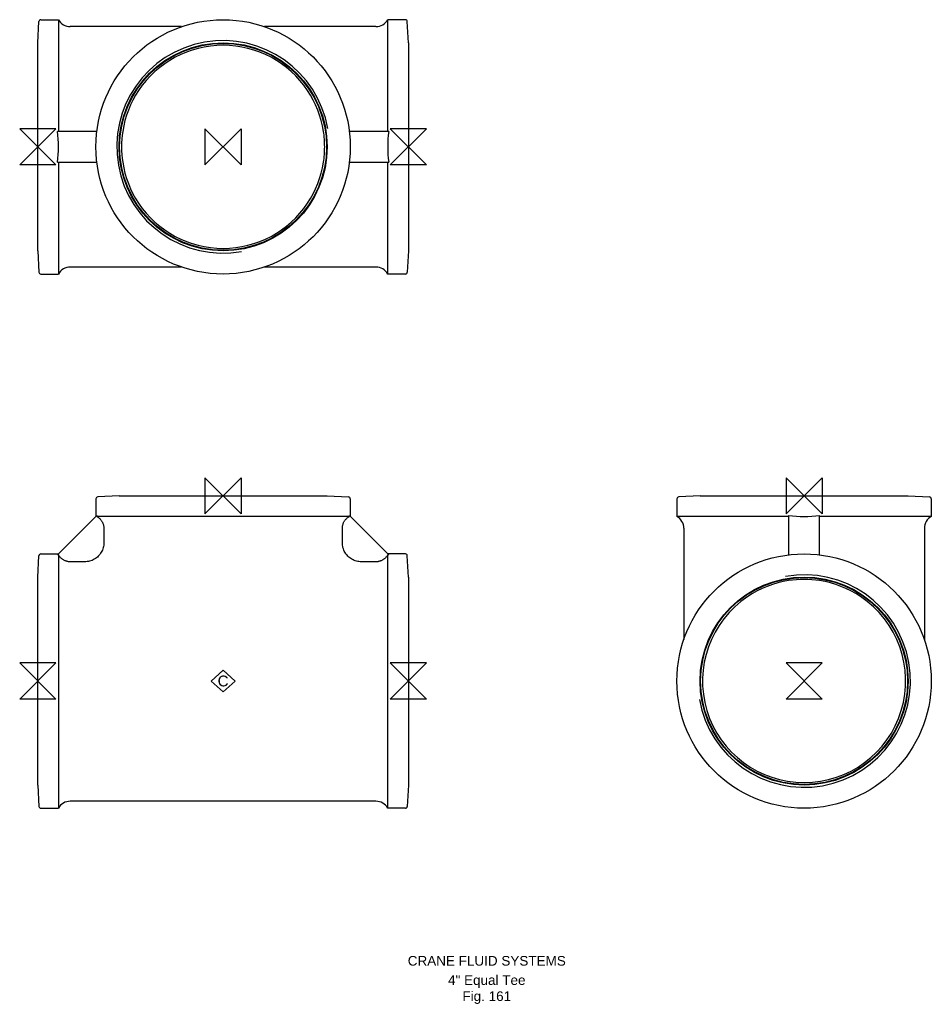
# Model space of a CAD drawing. Extents: x -9 to 463, y -168 to 343.
import ezdxf

# ---------------------------------------------------------------- set-up
doc = ezdxf.new("R2010")
doc.units = 0
doc.header["$MEASUREMENT"] = 0
doc.layers.get('0').update_dxf_attribs({"linetype": 'CONTINUOUS'})
for name, color, linetype in [('DETAIL', 2, 'CONTINUOUS'), ('ORIGIN', 6, 'CONTINUOUS'), ('SYMBOL', 3, 'CONTINUOUS')]:
    doc.layers.add(name, color=color, linetype=linetype)
doc.layers.add('TEXT', color=7, linetype='CONTINUOUS', lineweight=13)
doc.styles.add('fastrack', font='ARIAL.TTF')

# ---------------------------------------------------------------- blocks, each defined once
blk = doc.blocks.new('ZPO')
at = {"layer": 'ORIGIN'}
for p, q in [((-20, 20), (20, -20)), ((20, 20), (-20, -20)), ((-20, -20), (-20, 20)), ((20, -20), (20, 20))]:
    blk.add_line(p, q, dxfattribs=at)
blk = doc.blocks.new('C Symbol')
at = {"layer": 'SYMBOL'}
for p, q in [((-10, 0), (0, 9)), ((0, 9), (10, 0)), ((0, -9), (-10, 0)), ((10, 0), (0, -9))]:
    blk.add_line(p, q, dxfattribs=at)
at = {"layer": 'SYMBOL', "insert": (0, 0), "char_height": 9, "attachment_point": 5, "style": 'fastrack'}
blk.add_mtext('C', dxfattribs=at)

msp = doc.modelspace()

# ---------------------------------------------------------------- linework, layer by layer
at = {"layer": 'DETAIL'}
for p, q in [((1.58, 342.75), (10.7, 342.75)), ((10.7, 342.75), (10.7, 284.85)), ((181.3, 284.85), (181.3, 342.75)), ((190.42, 342.75), (181.3, 342.75)), ((0, 330.75), (0.58, 341.81)), ((74.52, 339.15), (16.82, 339.15)), ((175.18, 339.15), (117.48, 339.15)), ((192, 330.75), (191.42, 341.81)), ((0, 222.95), (0, 330.75)), ((192, 330.75), (192, 222.95)), ((30.59, 284.85), (10.21, 284.85)), ((181.79, 284.85), (161.41, 284.85)), ((10.21, 268.85), (30.59, 268.85)), ((10.7, 268.85), (10.7, 210.95)), ((161.41, 268.85), (181.79, 268.85)), ((181.3, 210.95), (181.3, 268.85)), ((0, 222.95), (0.58, 211.9)), ((192, 222.95), (191.42, 211.9)), ((74.52, 214.55), (16.82, 214.55)), ((175.18, 214.55), (117.48, 214.55)), ((1.58, 210.95), (10.7, 210.95)), ((190.42, 210.95), (181.3, 210.95)), ((30.1, 94.42), (30.1, 85.3)), ((42.1, 96), (31.05, 95.42)), ((42.1, 96), (149.9, 96)), ((149.9, 96), (160.95, 95.42)), ((161.9, 94.42), (161.9, 85.3)), ((331.11, 94.42), (331.11, 85.3)), ((343.11, 96), (332.06, 95.42)), ((343.11, 96), (450.91, 96)), ((450.91, 96), (461.96, 95.42)), ((462.91, 94.42), (462.91, 85.3)), ((10.21, 65.41), (30.59, 85.79)), ((30.59, 85.79), (30.59, 85.3)), ((161.41, 85.3), (30.59, 85.3)), ((161.41, 85.79), (181.79, 65.41)), ((161.41, 85.3), (161.41, 85.79)), ((389.01, 85.3), (331.11, 85.3)), ((389.01, 85.79), (389.01, 65.41)), ((405.01, 65.41), (405.01, 85.79)), ((462.91, 85.3), (405.01, 85.3)), ((34.22, 79.18), (34.22, 71.7)), ((157.78, 71.7), (157.78, 79.18)), ((334.71, 79.18), (334.71, 21.48)), ((459.31, 79.18), (459.31, 21.48)), ((0, 53.9), (0.58, 64.95)), ((1.58, 65.9), (10.7, 65.9)), ((10.7, 65.41), (10.21, 65.41)), ((10.7, 65.41), (10.7, -65.9)), ((24.3, 61.78), (16.82, 61.78)), ((175.18, 61.78), (167.7, 61.78)), ((190.42, 65.9), (181.3, 65.9)), ((181.79, 65.41), (181.3, 65.41)), ((181.3, -65.9), (181.3, 65.41)), ((192, 53.9), (191.42, 64.95)), ((0, -53.9), (0, 53.9)), ((192, 53.9), (192, -53.9)), ((0, -53.9), (0.58, -64.95)), ((192, -53.9), (191.42, -64.95)), ((1.58, -65.9), (10.7, -65.9)), ((175.18, -62.3), (16.82, -62.3)), ((190.42, -65.9), (181.3, -65.9))]:
    msp.add_line(p, q, dxfattribs=at)
at = {"layer": 'DETAIL', "flags": 128}
for points in [[(30.59, 85.3), (30.86, 85.14), (31.13, 84.97), (31.39, 84.78), (31.64, 84.59), (31.87, 84.39), (32.09, 84.18), (32.3, 83.97), (32.51, 83.75), (32.71, 83.51), (32.9, 83.25), (33.08, 82.99), (33.25, 82.72), (33.4, 82.45), (33.54, 82.17), (33.66, 81.9), (33.77, 81.62), (33.87, 81.33), (33.96, 81.03), (34.04, 80.73), (34.11, 80.41), (34.15, 80.1), (34.19, 79.79), (34.21, 79.48), (34.22, 79.18)], [(157.78, 79.18), (157.79, 79.48), (157.81, 79.79), (157.85, 80.1), (157.89, 80.41), (157.96, 80.73), (158.04, 81.03), (158.13, 81.33), (158.23, 81.62), (158.34, 81.9), (158.46, 82.17), (158.6, 82.45), (158.75, 82.72), (158.92, 82.99), (159.1, 83.25), (159.29, 83.51), (159.49, 83.75), (159.7, 83.97), (159.91, 84.18), (160.13, 84.39), (160.36, 84.59), (160.61, 84.78), (160.87, 84.97), (161.14, 85.14), (161.41, 85.3)], [(34.22, 71.7), (34.19, 71.05), (34.13, 70.4), (34.03, 69.76), (33.88, 69.13), (33.7, 68.51), (33.47, 67.9), (33.2, 67.31), (32.9, 66.73), (32.56, 66.18), (32.18, 65.65), (31.77, 65.15), (31.32, 64.68), (30.85, 64.23), (30.35, 63.82), (29.82, 63.44), (29.27, 63.1), (28.69, 62.8), (28.1, 62.53), (27.49, 62.3), (26.87, 62.12), (26.24, 61.97), (25.6, 61.87), (24.95, 61.81), (24.3, 61.78)], [(167.7, 61.78), (167.05, 61.81), (166.4, 61.87), (165.76, 61.97), (165.13, 62.12), (164.51, 62.3), (163.9, 62.53), (163.31, 62.8), (162.73, 63.1), (162.18, 63.44), (161.65, 63.82), (161.15, 64.23), (160.68, 64.68), (160.23, 65.15), (159.82, 65.65), (159.44, 66.18), (159.1, 66.73), (158.8, 67.31), (158.53, 67.9), (158.3, 68.51), (158.12, 69.13), (157.97, 69.76), (157.87, 70.4), (157.81, 71.05), (157.78, 71.7)], [(16.82, 61.78), (16.52, 61.79), (16.21, 61.81), (15.9, 61.85), (15.59, 61.89), (15.27, 61.96), (14.97, 62.04), (14.67, 62.13), (14.38, 62.23), (14.1, 62.34), (13.83, 62.46), (13.55, 62.6), (13.28, 62.75), (13.01, 62.92), (12.75, 63.1), (12.49, 63.29), (12.25, 63.49), (12.03, 63.7), (11.82, 63.91), (11.61, 64.13), (11.41, 64.36), (11.22, 64.61), (11.03, 64.87), (10.86, 65.14), (10.7, 65.41)], [(181.3, 65.41), (181.14, 65.14), (180.97, 64.87), (180.78, 64.61), (180.59, 64.36), (180.39, 64.13), (180.18, 63.91), (179.97, 63.7), (179.75, 63.49), (179.51, 63.29), (179.25, 63.1), (178.99, 62.92), (178.72, 62.75), (178.45, 62.6), (178.17, 62.46), (177.9, 62.34), (177.62, 62.23), (177.33, 62.13), (177.03, 62.04), (176.73, 61.96), (176.41, 61.89), (176.1, 61.85), (175.79, 61.81), (175.48, 61.79), (175.18, 61.78)]]:
    msp.add_lwpolyline(points, dxfattribs=at)
at = {"layer": 'DETAIL'}
for centre, radius in [((96, 276.85), 65.9), ((96, 276.85), 53.9), ((96, 276.85), 53.6), ((397.01, 0), 65.9), ((397.01, 0), 53.9), ((397.01, 0), 53.6)]:
    msp.add_circle(centre, radius, dxfattribs=at)
for centre, radius, start, end in [((1.58, 341.75), 1, 90, 177), ((16.82, 346.15), 7, 209.0593, 270), ((175.18, 346.15), 7, 270, 330.9407), ((190.42, 341.75), 1, 3, 90), ((96, 276.85), 55.08, 10, 280), ((96, 276.85), 52.63, 33.7235, 146.2765), ((96, 276.85), 52.63, 146.2765, 171.2562), ((96, 276.85), 52.63, 8.7438, 33.7235), ((-55.2, 276.85), 65.9, 353.0273, 6.9727), ((96, 276.85), 52.63, 171.2562, 188.7438), ((96, 276.85), 52.63, 0, 8.7438), ((247.2, 276.85), 65.9, 173.0273, 186.9727), ((96, 276.85), 52.63, 351.2562, 0), ((96, 276.85), 52.63, 188.7438, 213.7235), ((96, 276.85), 52.63, 326.2765, 351.2562), ((96, 276.85), 52.63, 213.7235, 326.2765), ((16.82, 207.55), 7, 90, 150.9407), ((175.18, 207.55), 7, 29.0593, 90), ((1.58, 211.95), 1, 183, 270), ((190.42, 211.95), 1, 270, 357), ((31.1, 94.42), 1, 93, 180), ((160.9, 94.42), 1, 0, 87), ((332.11, 94.42), 1, 93, 180), ((461.91, 94.42), 1, 0, 87), ((327.71, 79.18), 7, 0, 60.9407), ((397.01, 151.2), 65.9, 263.0273, 276.9727), ((466.31, 79.18), 7, 119.0593, 180), ((1.58, 64.9), 1, 90, 177), ((190.42, 64.9), 1, 3, 90), ((397.01, 0), 55.08, 190, 100), ((397.01, 0), 52.63, 98.7438, 123.7235), ((397.01, 0), 52.63, 81.2562, 98.7438), ((397.01, 0), 52.63, 56.2765, 81.2562), ((397.01, 0), 52.63, 123.7235, 56.2765), ((1.58, -64.9), 1, 183, 270), ((16.82, -69.3), 7, 90, 150.9407), ((175.18, -69.3), 7, 29.0593, 90), ((190.42, -64.9), 1, 270, 357)]:
    msp.add_arc(centre, radius, start, end, dxfattribs=at)

# ---------------------------------------------------------------- block references
at = {"xscale": 0.625, "yscale": 0.625, "zscale": 0.625}
msp.add_blockref('C Symbol', (96, -0.03), dxfattribs=at)
at = {"layer": 'ORIGIN', "xscale": 0.46875, "yscale": 0.46875, "zscale": 0.46875}
for p, rotation in [((0, 276.85), 90), ((96, 276.85), 180), ((192, 276.85), 90), ((96, 96), 180), ((397.01, 96), 180), ((0, 0), 90), ((192, 0), 90), ((397.01, 0), 90)]:
    msp.add_blockref('ZPO', p, dxfattribs=dict(at, rotation=rotation))

# ---------------------------------------------------------------- texts
at = {"layer": 'TEXT', "char_height": 5, "attachment_point": 2, "style": 'fastrack'}
for s, insert in [('CRANE FLUID SYSTEMS', (232.61, -142.51)), ('\\A1;4" Equal Tee\\PFig. 161', (232.61, -152.51))]:
    msp.add_mtext(s, dxfattribs=dict(at, insert=insert))

doc.saveas('drawing.dxf')
